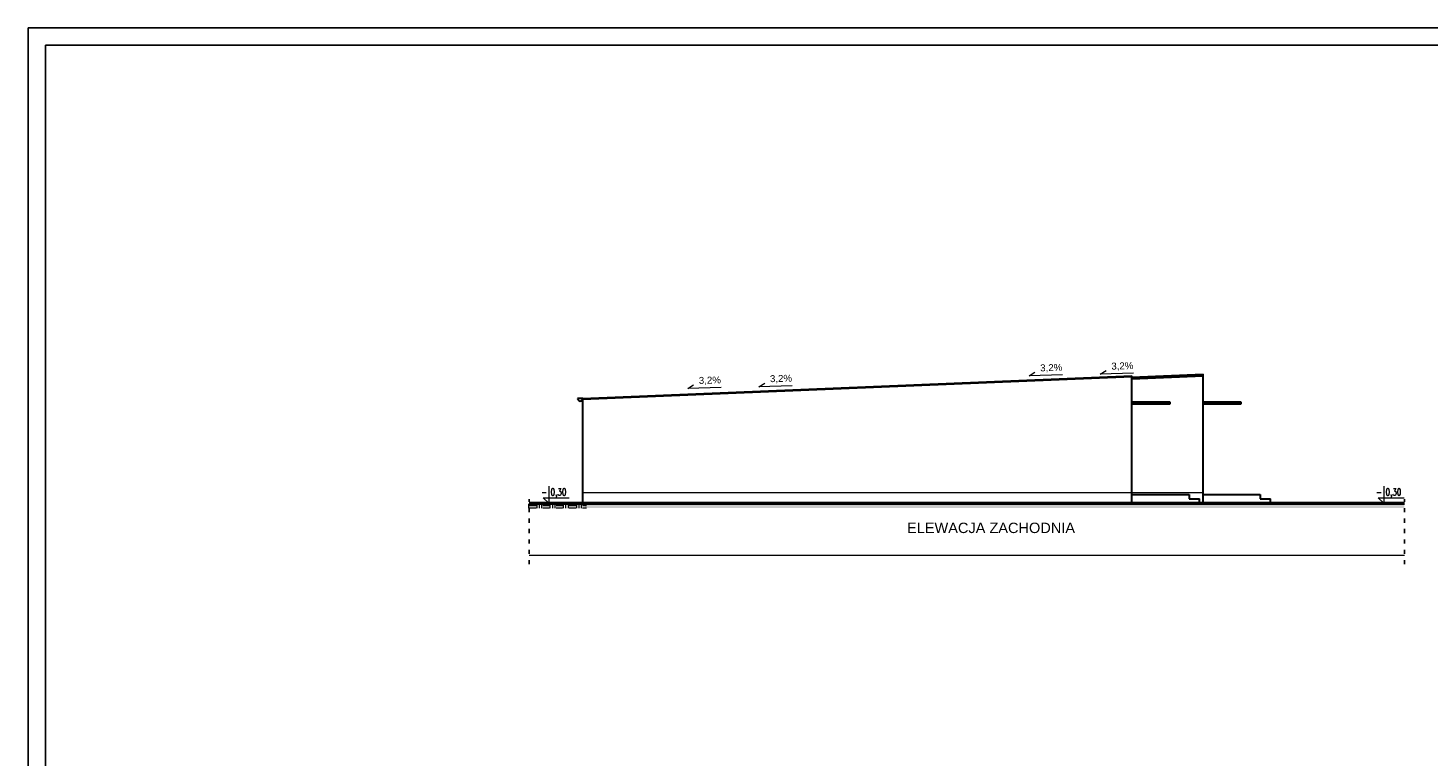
# Model space of a CAD drawing. Header units: millimetres. Extents: x 6814 to 76439, y 4251 to 11598.
# Tile 2 of 30: x 6814 to 10850, y 6351 to 8451. Entities that reach past the tile are written whole.
import ezdxf

# ---------------------------------------------------------------- set-up
doc = ezdxf.new("R2010")
doc.units = ezdxf.units.MM
doc.linetypes.add('ACAD_ISO03W100', pattern=[30, 12, -18])
doc.layers.add('&_opisy_100', color=51, linetype='Continuous', lineweight=20)
doc.layers.add('R-TAB', color=1, linetype='Continuous')
doc.styles.add('Romans', font='romans.shx', dxfattribs={"width": 0.75})
doc.styles.get("Standard").update_dxf_attribs({"font": 'arial.ttf'})

msp = doc.modelspace()

# ---------------------------------------------------------------- hatches: boundary and pattern name
at = {"lineweight": 0}
h = msp.add_hatch(color=256, dxfattribs=at)
h.set_gradient(color2=(0, 0, 0))
h.paths.add_polyline_path([(9976.776, 7444.739), (9976.694, 7446.737), (9996.66, 7447.559), (9996.742, 7445.561)])
h.paths.add_polyline_path([(9936.844, 7443.095), (9936.762, 7445.093), (9956.728, 7445.915), (9956.81, 7443.917)])
h.paths.add_polyline_path([(9916.796, 7444.271), (9916.878, 7442.272), (9896.912, 7441.45), (9896.829, 7443.449)])
h.paths.add_polyline_path([(9876.863, 7442.626), (9876.946, 7440.628), (9856.979, 7439.806), (9856.897, 7441.804)])
h.paths.add_polyline_path([(9817.047, 7438.162), (9816.965, 7440.16), (9836.931, 7440.982), (9837.013, 7438.984)])
h.paths.add_polyline_path([(9777.115, 7436.517), (9777.032, 7438.516), (9796.999, 7439.338), (9797.081, 7437.34)])
h.paths.add_polyline_path([(9757.066, 7437.693), (9757.149, 7435.695), (9737.182, 7434.873), (9737.1, 7436.871)])
h.paths.add_polyline_path([(9697.25, 7433.229), (9697.168, 7435.227), (9717.134, 7436.049), (9717.216, 7434.051)])
h.paths.add_polyline_path([(9677.202, 7434.405), (9677.284, 7432.407), (9657.318, 7431.584), (9657.236, 7433.583)])
h.paths.add_polyline_path([(9617.386, 7429.94), (9617.303, 7431.938), (9637.269, 7432.761), (9637.352, 7430.762)])
h.paths.add_polyline_path([(9577.453, 7428.296), (9577.371, 7430.294), (9597.337, 7431.116), (9597.419, 7429.118)])
h.paths.add_polyline_path([(9537.521, 7426.651), (9537.439, 7428.65), (9557.405, 7429.472), (9557.487, 7427.474)])
h.paths.add_polyline_path([(9517.473, 7427.828), (9517.555, 7425.829), (9497.589, 7425.007), (9497.506, 7427.005)])
h.paths.add_polyline_path([(9477.54, 7426.183), (9477.623, 7424.185), (9457.656, 7423.363), (9457.574, 7425.361)])
h.paths.add_polyline_path([(9437.608, 7424.539), (9437.69, 7422.541), (9417.724, 7421.718), (9417.642, 7423.717)])
h.paths.add_polyline_path([(9397.676, 7422.895), (9397.758, 7420.896), (9377.792, 7420.074), (9377.71, 7422.072)])
h.paths.add_polyline_path([(9357.743, 7421.25), (9357.826, 7419.252), (9337.86, 7418.43), (9337.777, 7420.428)])
h.paths.add_polyline_path([(9297.927, 7416.785), (9297.845, 7418.784), (9317.811, 7419.606), (9317.893, 7417.608)])
h.paths.add_polyline_path([(9257.995, 7415.141), (9257.913, 7417.139), (9277.879, 7417.962), (9277.961, 7415.963)])
h.paths.add_polyline_path([(9237.947, 7416.317), (9238.029, 7414.319), (9218.063, 7413.497), (9217.98, 7415.495)])
h.paths.add_polyline_path([(9178.13, 7411.852), (9178.048, 7413.851), (9198.014, 7414.673), (9198.097, 7412.675)])
h.paths.add_polyline_path([(9138.198, 7410.208), (9138.116, 7412.206), (9158.082, 7413.029), (9158.164, 7411.03)])
h.paths.add_polyline_path([(9118.15, 7411.384), (9118.232, 7409.386), (9098.266, 7408.564), (9098.184, 7410.562)])
h.paths.add_polyline_path([(9058.334, 7406.92), (9058.251, 7408.918), (9078.217, 7409.74), (9078.3, 7407.742)])
h.paths.add_polyline_path([(9038.285, 7408.096), (9038.367, 7406.097), (9018.401, 7405.275), (9018.319, 7407.273)])
h.paths.add_polyline_path([(8998.353, 7406.451), (8998.435, 7404.453), (8978.469, 7403.631), (8978.387, 7405.629)])
h.paths.add_polyline_path([(8938.537, 7401.987), (8938.454, 7403.985), (8958.421, 7404.807), (8958.503, 7402.809)])
h.paths.add_polyline_path([(8898.604, 7400.342), (8898.522, 7402.341), (8918.488, 7403.163), (8918.571, 7401.164)])
h.paths.add_polyline_path([(8878.556, 7401.518), (8878.638, 7399.52), (8858.672, 7398.698), (8858.59, 7400.696)])
h.paths.add_polyline_path([(8818.74, 7397.054), (8818.657, 7399.052), (8838.624, 7399.874), (8838.706, 7397.876)])
h.paths.add_polyline_path([(8778.807, 7395.409), (8778.725, 7397.408), (8798.691, 7398.23), (8798.774, 7396.231)])
h.paths.add_polyline_path([(8738.875, 7393.765), (8738.793, 7395.763), (8758.759, 7396.585), (8758.841, 7394.587)])
h.paths.add_polyline_path([(8718.827, 7394.941), (8718.909, 7392.943), (8698.943, 7392.121), (8698.861, 7394.119)])
h.paths.add_polyline_path([(8678.894, 7393.297), (8678.977, 7391.298), (8659.011, 7390.476), (8658.928, 7392.475)])
h.paths.add_polyline_path([(8619.078, 7388.832), (8618.996, 7390.83), (8638.962, 7391.652), (8639.044, 7389.654)])
h.paths.add_polyline_path([(8579.146, 7387.188), (8579.064, 7389.186), (8599.03, 7390.008), (8599.112, 7388.01)])
h.paths.add_polyline_path([(8559.098, 7388.364), (8559.18, 7386.365), (8539.214, 7385.543), (8539.131, 7387.542)])
h.paths.add_polyline_path([(8499.281, 7383.899), (8499.199, 7385.897), (8519.165, 7386.719), (8519.248, 7384.721)])
h.paths.add_polyline_path([(8479.233, 7385.075), (8479.315, 7383.077), (8459.349, 7382.255), (8459.267, 7384.253)])
at = {"lineweight": 20}
h = msp.add_hatch(color=256, dxfattribs=at)
h.set_gradient(color2=(0, 0, 0))
h.paths.add_polyline_path([(10201.749, 7450.557), (10201.749, 7452.559), (10181.783, 7451.737), (10181.865, 7449.738)])
h.paths.add_polyline_path([(10141.851, 7450.092), (10141.933, 7448.094), (10161.899, 7448.916), (10161.817, 7450.915)])
h.paths.add_polyline_path([(10101.918, 7448.448), (10102.001, 7446.45), (10121.967, 7447.272), (10121.885, 7449.27)])
h.paths.add_polyline_path([(10061.986, 7446.804), (10062.068, 7444.805), (10082.035, 7445.628), (10081.952, 7447.626)])
h.paths.add_polyline_path([(10042.102, 7443.983), (10042.02, 7445.982), (10022.054, 7445.159), (10022.136, 7443.161)])
h.paths.add_polyline_path([(9996.802, 7444.12), (9996.866, 7442.564), (9996.749, 7442.559), (9996.749, 7442.116), (10002.17, 7442.339), (10002.088, 7444.337)])
at = {"lineweight": 0}
h = msp.add_hatch(dxfattribs=at)
h.set_pattern_fill('EARTH', color=256, scale=3)
h.set_pattern_definition([(0, (-6293.921, 1694.345), (19.05, 19.05), [19.05, -19.05]), (0, (-6293.921, 1701.489), (19.05, 19.05), [19.05, -19.05]), (0, (-6293.921, 1708.633), (19.05, 19.05), [19.05, -19.05]), (90, (-6291.54, 1711.014), (-19.05, 19.05), [19.05, -19.05]), (90, (-6284.396, 1711.014), (-19.05, 19.05), [19.05, -19.05]), (90, (-6277.252, 1711.014), (-19.05, 19.05), [19.05, -19.05])])
h.paths.add_polyline_path([(8424.714, 7078.27), (8257.372, 7078.27), (8257.372, 7066.182), (8424.714, 7066.182)])
h = msp.add_hatch(dxfattribs=at)
h.set_pattern_fill('EARTH', color=256, scale=3)
h.set_pattern_definition([(0, (-8129.525, 1694.338), (19.05, 19.05), [19.05, -19.05]), (0, (-8129.525, 1701.482), (19.05, 19.05), [19.05, -19.05]), (0, (-8129.525, 1708.626), (19.05, 19.05), [19.05, -19.05]), (90, (-8127.144, 1711.007), (-19.05, 19.05), [19.05, -19.05]), (90, (-8120, 1711.007), (-19.05, 19.05), [19.05, -19.05]), (90, (-8112.856, 1711.007), (-19.05, 19.05), [19.05, -19.05])])
h.paths.add_polyline_path([(10782.193, 7078.263), (8420.286, 7078.263), (8420.286, 7066.175), (10782.193, 7066.175)])

# ---------------------------------------------------------------- linework, layer by layer
at = {"layer": '&_opisy_100', "color": 0}
for points in [[(8315.7, 7129.563), (8315.7, 7080.566), (8299.637, 7095.599), (8374.508, 7095.599)], [(10722.763, 7129.563), (10722.763, 7080.566), (10706.7, 7095.599), (10781.571, 7095.599)]]:
    msp.add_lwpolyline(points, dxfattribs=at)
at = {"color": 1}
for p, q in [((12754.199, 8451.023), (6814.199, 8451.023)), ((6814.199, 8451.023), (6814.199, 4251.023))]:
    msp.add_line(p, q, dxfattribs=at)
for p, q in [((6864.199, 8401.023), (6864.199, 4301.023)), ((12704.199, 8401.023), (6864.199, 8401.023))]:
    msp.add_line(p, q)
at = {"lineweight": 30}
for p, q in [((8413.357, 7382.362), (9996.66, 7447.559)), ((8413.749, 7380.377), (9996.742, 7445.561)), ((9497.506, 7427.005), (9497.589, 7425.007)), ((9517.473, 7427.828), (9517.555, 7425.829)), ((9537.439, 7428.65), (9537.521, 7426.651)), ((9557.405, 7429.472), (9557.487, 7427.474)), ((9577.371, 7430.294), (9577.453, 7428.296)), ((9597.337, 7431.116), (9597.419, 7429.118)), ((9617.303, 7431.938), (9617.386, 7429.94)), ((9637.269, 7432.761), (9637.352, 7430.762)), ((9657.236, 7433.583), (9657.318, 7431.584)), ((9677.202, 7434.405), (9677.284, 7432.407)), ((9697.168, 7435.227), (9697.25, 7433.229)), ((9717.134, 7436.049), (9717.216, 7434.051)), ((9737.1, 7436.871), (9737.182, 7434.873)), ((9757.066, 7437.693), (9757.149, 7435.695)), ((9777.032, 7438.516), (9777.115, 7436.517)), ((9796.999, 7439.338), (9797.081, 7437.34)), ((9816.965, 7440.16), (9817.047, 7438.162)), ((9836.931, 7440.982), (9837.013, 7438.984)), ((9856.897, 7441.804), (9856.979, 7439.806)), ((9876.863, 7442.626), (9876.946, 7440.628)), ((9896.829, 7443.449), (9896.912, 7441.45)), ((9916.796, 7444.271), (9916.878, 7442.272)), ((9936.762, 7445.093), (9936.844, 7443.095)), ((9956.728, 7445.915), (9956.81, 7443.917)), ((9976.694, 7446.737), (9976.776, 7444.739)), ((9976.694, 7446.737), (9976.776, 7444.739)), ((9996.866, 7442.564), (9996.66, 7447.559)), ((9996.749, 7442.116), (10201.832, 7450.561)), ((9996.749, 7439.343), (10201.955, 7447.563)), ((9996.749, 7442.559), (9996.866, 7442.564)), ((9996.749, 7080.557), (9996.749, 7442.559)), ((9996.802, 7444.12), (10201.749, 7452.559)), ((10002.088, 7444.337), (10002.17, 7442.339)), ((10022.054, 7445.159), (10022.136, 7443.161)), ((10042.02, 7445.982), (10042.102, 7443.983)), ((10061.986, 7446.804), (10062.068, 7444.805)), ((10081.952, 7447.626), (10082.035, 7445.628)), ((10101.918, 7448.448), (10102.001, 7446.45)), ((10121.885, 7449.27), (10121.967, 7447.272)), ((10141.851, 7450.092), (10141.933, 7448.094)), ((10161.817, 7450.915), (10161.899, 7448.916)), ((10181.783, 7451.737), (10181.865, 7449.738)), ((10181.783, 7451.737), (10181.865, 7449.738)), ((10201.749, 7080.557), (10201.749, 7452.559)), ((8519.165, 7386.719), (8519.248, 7384.721)), ((8539.131, 7387.542), (8539.214, 7385.543)), ((8559.098, 7388.364), (8559.18, 7386.365)), ((8579.064, 7389.186), (8579.146, 7387.188)), ((8599.03, 7390.008), (8599.112, 7388.01)), ((8618.996, 7390.83), (8619.078, 7388.832)), ((8638.962, 7391.652), (8639.044, 7389.654)), ((8658.928, 7392.475), (8659.011, 7390.476)), ((8678.894, 7393.297), (8678.977, 7391.298)), ((8698.861, 7394.119), (8698.943, 7392.121)), ((8718.827, 7394.941), (8718.909, 7392.943)), ((8738.793, 7395.763), (8738.875, 7393.765)), ((8758.759, 7396.585), (8758.841, 7394.587)), ((8778.725, 7397.408), (8778.807, 7395.409)), ((8798.691, 7398.23), (8798.774, 7396.231)), ((8818.657, 7399.052), (8818.74, 7397.054)), ((8838.624, 7399.874), (8838.706, 7397.876)), ((8858.59, 7400.696), (8858.672, 7398.698)), ((8878.556, 7401.518), (8878.638, 7399.52)), ((8898.522, 7402.341), (8898.604, 7400.342)), ((8918.488, 7403.163), (8918.571, 7401.164)), ((8938.454, 7403.985), (8938.537, 7401.987)), ((8958.421, 7404.807), (8958.503, 7402.809)), ((8978.387, 7405.629), (8978.469, 7403.631)), ((8998.353, 7406.451), (8998.435, 7404.453)), ((9018.319, 7407.273), (9018.401, 7405.275)), ((9038.285, 7408.096), (9038.367, 7406.097)), ((9058.251, 7408.918), (9058.334, 7406.92)), ((9078.217, 7409.74), (9078.3, 7407.742)), ((9098.184, 7410.562), (9098.266, 7408.564)), ((9118.15, 7411.384), (9118.232, 7409.386)), ((9138.116, 7412.206), (9138.198, 7410.208)), ((9158.082, 7413.029), (9158.164, 7411.03)), ((9178.048, 7413.851), (9178.13, 7411.852)), ((9198.014, 7414.673), (9198.097, 7412.675)), ((9217.98, 7415.495), (9218.063, 7413.497)), ((9237.947, 7416.317), (9238.029, 7414.319)), ((9257.913, 7417.139), (9257.995, 7415.141)), ((9277.879, 7417.962), (9277.961, 7415.963)), ((9297.845, 7418.784), (9297.927, 7416.785)), ((9317.811, 7419.606), (9317.893, 7417.608)), ((9337.777, 7420.428), (9337.86, 7418.43)), ((9357.743, 7421.25), (9357.826, 7419.252)), ((9377.71, 7422.072), (9377.792, 7420.074)), ((9397.676, 7422.895), (9397.758, 7420.896)), ((9417.642, 7423.717), (9417.724, 7421.718)), ((9437.608, 7424.539), (9437.69, 7422.541)), ((9457.574, 7425.361), (9457.656, 7423.363)), ((9477.54, 7426.183), (9477.623, 7424.185)), ((8413.733, 7382.378), (8398.733, 7382.378)), ((8413.762, 7080.566), (8413.733, 7382.378)), ((8459.267, 7384.253), (8459.349, 7382.255)), ((8479.233, 7385.075), (8479.315, 7383.077)), ((8499.199, 7385.897), (8499.281, 7383.899)), ((10106.749, 7371.557), (9996.749, 7371.557)), ((9996.749, 7366.557), (10106.749, 7366.557)), ((10106.749, 7366.557), (10106.749, 7371.557)), ((10311.749, 7371.557), (10201.749, 7371.557)), ((10201.749, 7366.557), (10311.749, 7366.557)), ((10311.749, 7366.557), (10311.749, 7371.557)), ((9996.749, 7105.54), (10161.749, 7105.54)), ((10161.749, 7105.54), (10161.749, 7093.048)), ((10201.749, 7105.54), (10366.749, 7105.54)), ((10366.749, 7105.54), (10366.749, 7093.048)), ((10161.749, 7093.048), (10191.749, 7093.048)), ((10191.749, 7080.557), (10191.749, 7093.048)), ((10366.749, 7093.048), (10396.749, 7093.048)), ((10396.749, 7080.557), (10396.749, 7093.048))]:
    msp.add_line(p, q, dxfattribs=at)
at = {"lineweight": 0}
for p, q in [((8921.268, 7416.12), (8938.109, 7426.604)), ((9700.348, 7447.304), (9717.189, 7457.788)), ((9796.633, 7450.077), (9700.348, 7447.304)), ((9905.437, 7452.303), (9922.279, 7462.788)), ((10001.722, 7455.076), (9905.437, 7452.303)), ((8716.179, 7411.12), (8733.02, 7421.605)), ((8812.464, 7413.893), (8716.179, 7411.12)), ((9017.553, 7418.893), (8921.268, 7416.12)), ((8259.051, 6930.566), (10782.193, 6930.566))]:
    msp.add_line(p, q, dxfattribs=at)
at = {"lineweight": 20}
for p, q in [((9996.749, 7110.557), (9996.749, 7366.557)), ((10201.749, 7110.557), (8413.759, 7110.407)), ((9996.749, 7080.557), (9996.749, 7110.557)), ((9996.749, 7110.54), (9996.749, 7105.54)), ((9996.749, 7105.54), (10082.852, 7105.54)), ((10161.749, 7080.557), (10191.749, 7080.557))]:
    msp.add_line(p, q, dxfattribs=at)
at = {"linetype": 'ACAD_ISO03W100'}
for p, q in [((8259.051, 6903.963), (8259.051, 7091.848)), ((10782.193, 6903.953), (10782.193, 7091.838))]:
    msp.add_line(p, q, dxfattribs=at)
at = {"lineweight": 50}
for p, q in [((8259.051, 7080.566), (9986.749, 7080.557)), ((9986.749, 7080.557), (10782.193, 7080.557))]:
    msp.add_line(p, q, dxfattribs=at)
at = {"lineweight": 30}
msp.add_arc((8406.233, 7382.378), 7.5, 180, 0, dxfattribs=at)

# ---------------------------------------------------------------- texts
at = {"layer": '&_opisy_100', "color": 0, "char_height": 20.25, "width": 420.63828, "attachment_point": 1, "rotation": 359.999998, "style": 'Romans'}
for insert in [(8293.513, 7122.258), (10700.577, 7122.258)]:
    msp.add_mtext('- 0,30', dxfattribs=dict(at, insert=insert))
at = {"char_height": 20, "attachment_point": 9, "rotation": 1.608993}
for insert in [(9796.348, 7458.58), (10001.437, 7463.579), (8812.179, 7422.396), (9017.268, 7427.396)]:
    msp.add_mtext_dynamic_manual_height_columns(' 3,2%', width=202.64367, gutter_width=12.5, heights=[0], dxfattribs=dict(at, insert=insert))
at = {"layer": 'R-TAB', "color": 0, "ltscale": 24, "width": 2065.84351, "attachment_point": 1}
for s, insert, char_height in [('\\pi611.54556;ELEWACJE 1:100\\P\\pi557.49542;INWENTARYZACJA', (10680.181, 8262.29), 75), ('\\pi792.36923;ELEWACJA ZACHODNIA', (8556.12, 7024.127), 30)]:
    msp.add_mtext(s, dxfattribs=dict(at, insert=insert, char_height=char_height))

doc.saveas('drawing.dxf')
